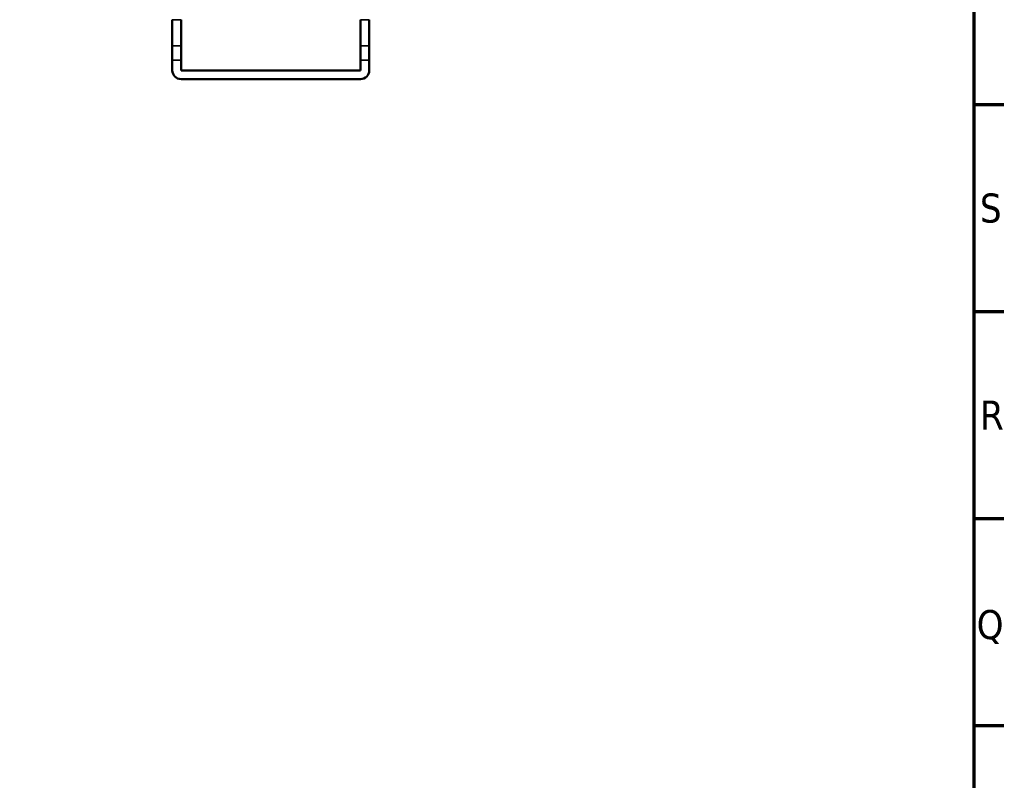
# Paper-space layout 'Sheet_1' of a CAD drawing. Header units: millimetres. Extents: x 0 to 118, y 0 to 118.
# Tile 181 of 206: x 104 to 118, y 44 to 55. Entities that reach past the tile are written whole.
import ezdxf

# ---------------------------------------------------------------- set-up
doc = ezdxf.new("R2010")
doc.units = ezdxf.units.MM
for name, color, linetype, lineweight in [('Border (ANSI)', 7, 'Continuous', 70), ('Visible (ANSI)', 7, 'Continuous', 50), ('Visible Narrow (ANSI)', 7, 'Continuous', 35)]:
    doc.layers.add(name, color=color, linetype=linetype, lineweight=lineweight)
doc.styles.add('Note Text (ANSI)', font='tahoma.ttf')

# ---------------------------------------------------------------- blocks, each defined once
blk = doc.blocks.new('Borders Default Border')
at = {"layer": 'Border (ANSI)'}
for p, q in [((117.323, 53.431), (117.732, 53.431)), ((117.323, 50.619), (117.732, 50.619)), ((117.323, 47.807), (117.732, 47.807)), ((117.323, 44.994), (117.732, 44.994))]:
    blk.add_line(p, q, dxfattribs=at)
at = {"layer": 'Border (ANSI)', "flags": 128}
blk.add_lwpolyline([(0.787, 0.787), (0.787, 117.323), (117.323, 117.323), (117.323, 0.787), (0.787, 0.787)], dxfattribs=at)
at = {"layer": 'Border (ANSI)', "char_height": 0.394, "attachment_point": 7, "style": 'Note Text (ANSI)'}
for s, insert in [('S', (117.405, 51.821)), ('R', (117.407, 49.016)), ('Q', (117.361, 46.1))]:
    blk.add_mtext(s, dxfattribs=dict(at, insert=insert))

psp = doc.layouts.new('Sheet_1')

# ---------------------------------------------------------------- linework, layer by layer
at = {"layer": 'Visible (ANSI)'}
for p, q in [((106.42542, 54.58435), (106.42542, 54.23155)), ((106.54354, 54.23155), (106.54354, 54.58435)), ((108.98448, 54.58435), (108.98448, 54.23155)), ((109.10259, 54.23155), (109.10259, 54.58435)), ((106.42542, 54.03605), (106.42542, 54.23155)), ((106.54354, 54.23155), (106.54354, 54.03605)), ((108.98448, 54.03605), (108.98448, 54.23155)), ((109.10259, 54.23155), (109.10259, 54.03605)), ((106.42542, 54.03605), (106.42542, 53.89614)), ((106.54354, 54.03605), (106.54354, 53.89614)), ((108.98448, 54.03605), (108.98448, 53.89614)), ((109.10259, 53.89614), (109.10259, 54.03605)), ((108.98448, 53.89614), (106.54354, 53.89614)), ((108.98448, 53.77803), (106.54354, 53.77803))]:
    psp.add_line(p, q, dxfattribs=at)
for centre, start, end in [((106.54354, 53.89614), 180, 270), ((108.98448, 53.89614), 270, 0)]:
    psp.add_arc(centre, 0.11811, start, end, dxfattribs=at)
at = {"layer": 'Visible Narrow (ANSI)'}
for p, q in [((106.54354, 54.58435), (106.42542, 54.58435)), ((109.10259, 54.58435), (108.98448, 54.58435)), ((106.42542, 54.23155), (106.54354, 54.23155)), ((108.98448, 54.23155), (109.10259, 54.23155)), ((106.54354, 54.03605), (106.42542, 54.03605)), ((109.10259, 54.03605), (108.98448, 54.03605))]:
    psp.add_line(p, q, dxfattribs=at)

# ---------------------------------------------------------------- block references
psp.add_blockref('Borders Default Border', (0, 0))

doc.saveas('drawing.dxf')
